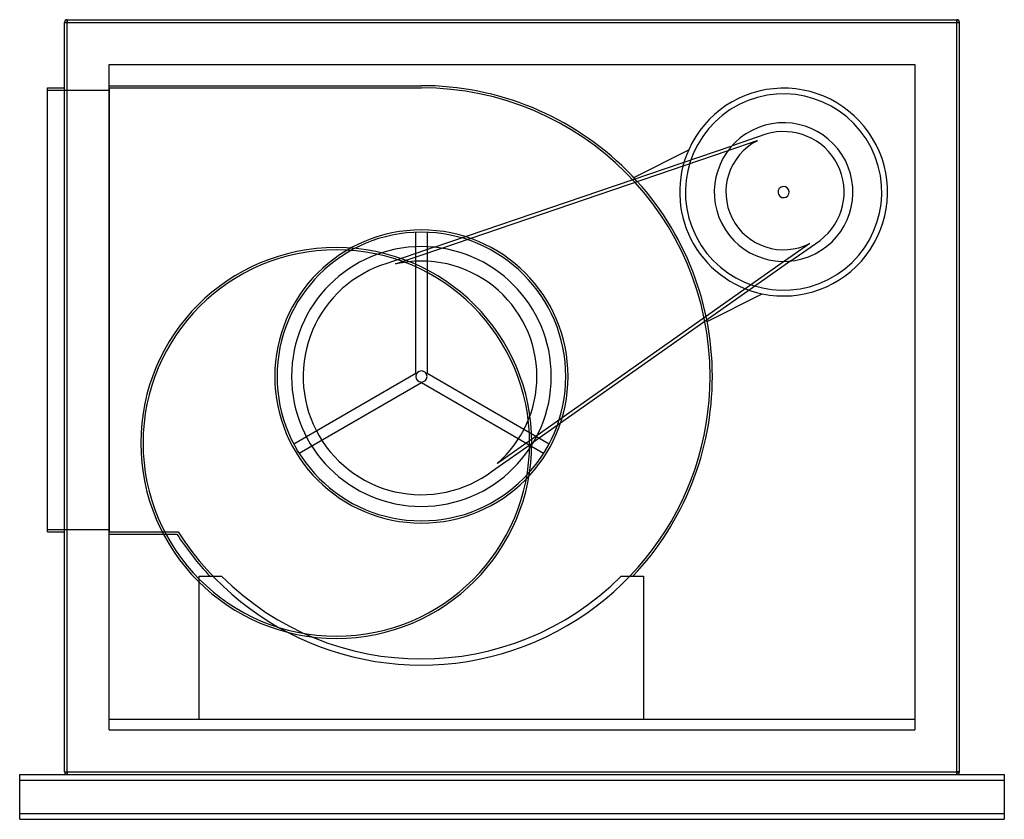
# Model space of a CAD drawing. Header units: millimetres. Extents: x -880 to 880, y -755 to 675.
import ezdxf

# ---------------------------------------------------------------- set-up
doc = ezdxf.new("R2010")
doc.units = ezdxf.units.MM
doc.layers.add('HIDDEN', color=7, linetype='Continuous')
doc.layers.add('THICK', color=7, linetype='Continuous')

msp = doc.modelspace()

# ---------------------------------------------------------------- linework, layer by layer
at = {"layer": 'HIDDEN'}
for p, q in [((-800, 670), (-795, 670)), ((-800, 670), (-800, 670)), ((-795, 675), (-795, 670)), ((-795, 675), (-795, 675)), ((-795, 670), (795, 670)), ((-795, -670), (-795, 670)), ((795, 675), (795, 670)), ((795, 675), (795, 675)), ((795, 670), (800, 670)), ((795, -670), (795, 670)), ((800, 670), (800, 670)), ((-720, 595), (-720, 595)), ((-720, -595), (-720, 595)), ((-720, 595), (720, 595)), ((720, 595), (720, -595)), ((720, 595), (720, 595)), ((-830, 553), (-830, 553)), ((-830, 549), (-720, 549)), ((-830, 549), (-830, 549)), ((-800, 553), (-800, 553)), ((-720, 557), (-720, 557)), ((-720, 557), (-162.9, 557)), ((-720, 553), (-161.9, 553)), ((-720, 553), (-720, 553)), ((-720, 553), (-720, -241)), ((-720, 549), (-720, 549)), ((-162.9, 557), (-162.9, 557)), ((-162.9, 557), (-162.9, 557)), ((-161.9, 553), (-161.9, 553)), ((386.2, 440.8), (438.5, 458.7)), ((453.8, 470.2), (393.4, 449.6)), ((438.5, 458.7), (438.5, 458.7)), ((453.8, 470.2), (453.8, 470.2)), ((-139, 268), (393.4, 449.6)), ((-125.5, 266.3), (386.2, 440.8)), ((217.7, 392.5), (315.8, 442.5)), ((315.8, 442.5), (315.8, 442.5)), ((217.7, 392.5), (217.7, 392.5)), ((-171.9, 42.7), (-171.9, 294.8)), ((-171.9, 294.8), (-171.9, 294.8)), ((-151.9, 294.8), (-151.9, 42.7)), ((-151.9, 294.8), (-151.9, 294.8)), ((-139, 268), (-223.7, 239.1)), ((-208, 238.1), (-125.5, 266.3)), ((532.3, 274.8), (487, 242.9)), ((498.4, 243.6), (550.6, 280.3)), ((532.3, 274.8), (532.3, 274.8)), ((550.6, 280.3), (550.6, 280.3)), ((-223.7, 239.1), (-223.7, 239.1)), ((-208, 238.1), (-208, 238.1)), ((498.4, 243.6), (38.5, -80.4)), ((487, 242.9), (45.1, -68.5)), ((348.9, 135), (447, 185)), ((447, 185), (447, 185)), ((348.9, 135), (348.9, 135)), ((-390.2, -83.4), (-171.9, 42.7)), ((-171.9, 42.7), (-171.9, 42.7)), ((-151.9, 42.7), (66.4, -83.4)), ((-151.9, 42.7), (-151.9, 42.7)), ((-161.9, 25.4), (-380.2, -100.7)), ((-161.9, 25.4), (-161.9, 25.4)), ((56.4, -100.7), (-161.9, 25.4)), ((45.1, -68.5), (-26.2, -118.7)), ((-390.2, -83.4), (-390.2, -83.4)), ((-34.7, -132), (38.5, -80.4)), ((66.4, -83.4), (66.4, -83.4)), ((-380.2, -100.7), (-380.2, -100.7)), ((56.4, -100.7), (56.4, -100.7)), ((-26.2, -118.7), (-26.2, -118.7)), ((-34.7, -132), (-34.7, -132)), ((-830, -237), (-720, -237)), ((-830, -237), (-830, -237)), ((-830, -241), (-830, -241)), ((-800, -241), (-800, -241)), ((-720, -237), (-720, -237)), ((-720, -241), (-720, -241)), ((-720, -241), (-596.8, -241)), ((-720, -245), (-720, -245)), ((-720, -245), (-599, -245)), ((-599, -245), (-599, -245)), ((-596.8, -241), (-596.8, -241)), ((-559.1, -320.3), (-559.1, -320.3)), ((-559.1, -320.3), (-519.1, -320.3)), ((-559.1, -576), (-559.1, -320.3)), ((-540, -320.3), (-540, -320.3)), ((-519.1, -320.3), (-519.1, -320.3)), ((-519.1, -320.3), (-519.1, -320.3)), ((195.3, -320.3), (195.3, -320.3)), ((195.3, -320.3), (195.3, -320.3)), ((195.3, -320.3), (235.3, -320.3)), ((216.2, -320.3), (216.2, -320.3)), ((235.3, -320.3), (235.3, -320.3)), ((235.3, -320.3), (235.3, -576)), ((-720, -576), (-720, -576)), ((-720, -576), (-720, -576)), ((-720, -576), (720, -576)), ((-559.1, -576), (-559.1, -576)), ((-559.1, -576), (235.3, -576)), ((-559.1, -576), (-559.1, -576)), ((-559.1, -576), (-559.1, -576)), ((235.3, -576), (235.3, -576)), ((235.3, -576), (235.3, -576)), ((235.3, -576), (235.3, -576)), ((720, -576), (720, -576)), ((720, -576), (720, -576)), ((-720, -595), (-720, -595)), ((-720, -595), (-720, -595)), ((-720, -595), (-720, -595)), ((-720, -595), (720, -595)), ((720, -595), (720, -595)), ((720, -595), (720, -595)), ((720, -595), (720, -595)), ((-880, -675), (-880, -675)), ((-880, -675), (-880, -675)), ((-880, -685), (-880, -685)), ((-880, -685), (-880, -685)), ((-800, -670), (-800, -670)), ((-800, -670), (-795, -670)), ((-795.1, -675), (-795.1, -675)), ((-795.1, -675), (-795.1, -675)), ((-795, -670), (795, -670)), ((-795, -670), (-795, -675)), ((-795, -675), (-795, -675)), ((-795, -675), (-795, -675)), ((-795, -675), (-795, -675)), ((795, -670), (800, -670)), ((795, -670), (795, -675)), ((795, -675), (795, -675)), ((795, -675), (795, -675)), ((795, -675), (795, -675)), ((795.1, -675), (795.1, -675)), ((795.1, -675), (795.1, -675)), ((800, -670), (800, -670)), ((880, -675), (880, -675)), ((880, -675), (880, -675)), ((880, -685), (880, -685)), ((880, -685), (880, -685)), ((-880, -745), (-880, -745)), ((-880, -745), (-880, -745)), ((-880, -755), (-880, -755)), ((-880, -755), (-880, -755)), ((880, -745), (880, -745)), ((880, -745), (880, -745)), ((880, -755), (880, -755)), ((880, -755), (880, -755))]:
    msp.add_line(p, q, dxfattribs=at)
for centre, radius, start, end in [((-161.9, 36.9), 520.1, 0, 90.1102), ((-161.9, 36.9), 516.1, 0, 90), ((485.5, 366.7), 185.8, 27, 155.9424), ((485.5, 366.7), 175.5, 27, 117), ((485.5, 366.7), 175.5, 27, 117), ((485.5, 366.7), 175.5, 117, 207), ((485.5, 366.7), 175.5, 117, 207), ((485.5, 366.7), 123.9, 27, 207), ((485.5, 366.7), 103.2, 117.0257, 207), ((485.5, 366.7), 108.2, 27, 107), ((485.5, 366.7), 185.8, 155.9424, 207), ((485.5, 366.7), 185.8, 155.9424, 207), ((485.5, 366.7), 175.5, 207, 27), ((485.5, 366.7), 175.5, 207, 27), ((485.5, 366.7), 185.8, 258.0576, 27), ((485.5, 366.7), 123.9, 207, 27), ((485.5, 366.7), 108.2, 307, 27), ((485.5, 366.7), 10, 27, 207), ((485.5, 366.7), 10, 207, 27), ((485.5, 366.7), 103.2, 207, 296.9743), ((-161.9, 36.9), 262.1, 0, 180), ((-161.9, 36.9), 258.1, 0, 180), ((485.5, 366.7), 185.8, 207, 258.0576), ((485.5, 366.7), 185.8, 207, 258.0576), ((-314, -82), 349.5, 0, 180), ((-161.9, 36.9), 232.2, 0, 180), ((-314, -82), 345.5, 0, 180), ((-161.9, 36.9), 211.4, 107, 207), ((-161.9, 36.9), 206.4, 0, 102.9043), ((-161.9, 36.9), 516.1, 212.579, 0), ((-161.9, 36.9), 262.1, 180, 0), ((-161.9, 36.9), 258.1, 180, 0), ((-161.9, 36.9), 232.2, 180, 0), ((-161.9, 36.9), 10, 0, 180), ((-161.9, 36.9), 10, 180, 0), ((-161.9, 36.9), 206.4, 311.0957, 0), ((-161.9, 36.9), 520.1, 316.6295, 0), ((-161.9, 36.9), 211.4, 207, 307), ((-314, -82), 349.5, 180, 0), ((-314, -82), 345.5, 180, 0), ((-161.9, 36.9), 520.1, 212.8207, 223.3705), ((-161.9, 36.9), 505.1, 225, 315)]:
    msp.add_arc(centre, radius, start, end, dxfattribs=at)
at = {"layer": 'THICK'}
for p, q in [((-800, 670), (-795, 670)), ((-800, -670), (-800, 670)), ((-795, 675), (795, 675)), ((-795, 670), (-795, 675)), ((-795, 670), (795, 670)), ((-795, -670), (-795, 670)), ((795, 670), (795, 675)), ((795, 670), (800, 670)), ((795, -670), (795, 670)), ((800, -670), (800, 670)), ((-830, -241), (-830, 553)), ((-830, 553), (-800, 553)), ((-830, -241), (-800, -241)), ((-880, -675), (-795.1, -675)), ((-880, -685), (-880, -675)), ((-880, -685), (880, -685)), ((-880, -745), (-880, -685)), ((-800, -670), (-795, -670)), ((-795, -675), (-795, -670)), ((-795, -670), (795, -670)), ((-795, -675), (795, -675)), ((795, -675), (795, -670)), ((800, -670), (795, -670)), ((795.1, -675), (880, -675)), ((880, -675), (880, -685)), ((880, -685), (880, -745)), ((880, -745), (-880, -745)), ((-880, -755), (-880, -745)), ((-880, -755), (880, -755)), ((880, -745), (880, -755))]:
    msp.add_line(p, q, dxfattribs=at)
for centre, start, end in [((-795, 670), 90, 180), ((795, 670), 0, 90), ((-795, -670), 180, 270), ((795, -670), 270, 0)]:
    msp.add_arc(centre, 5, start, end, dxfattribs=at)

doc.saveas('drawing.dxf')
